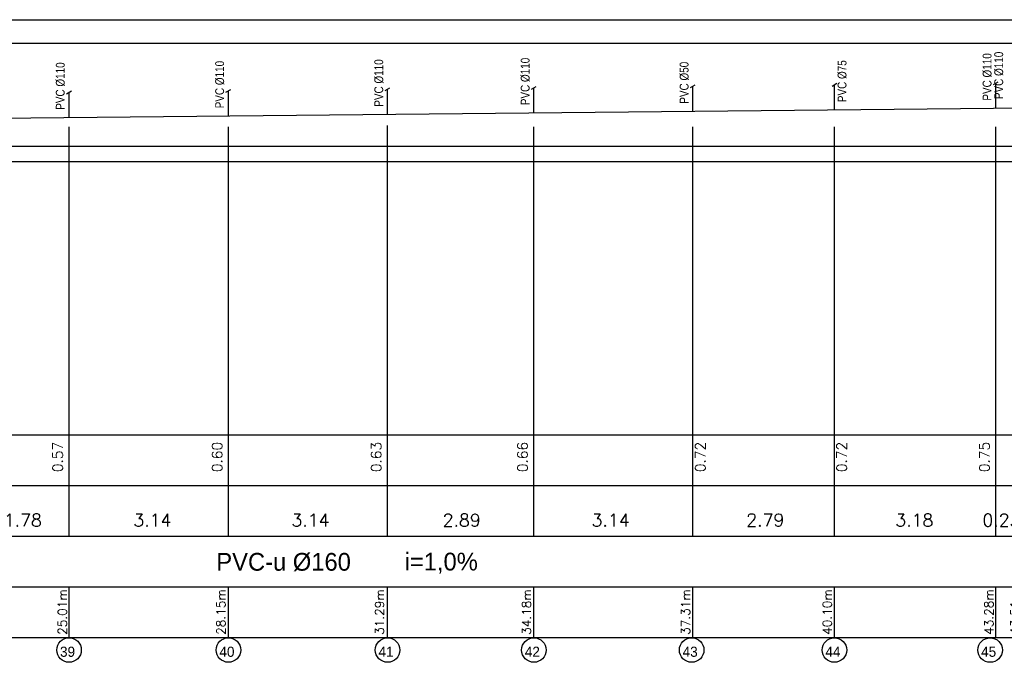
# Model space of a CAD drawing. Extents: x 480599 to 802090, y -87928 to 319597.
# Tile 10 of 50: x 644986 to 664402, y -13382 to -714. Entities that reach past the tile are written whole.
import ezdxf
from ezdxf.enums import TextEntityAlignment as Align

# ---------------------------------------------------------------- set-up
doc = ezdxf.new("R2010")
doc.units = 0
doc.header["$MEASUREMENT"] = 0
doc.layers.get('0').update_dxf_attribs({"color": 252, "linetype": 'CONTINUOUS'})
doc.layers.get('Defpoints').update_dxf_attribs({"color": 252, "linetype": 'CONTINUOUS'})
for name, color, linetype in [('#_inne_budowlane', 252, 'CONTINUOUS'), ('#_inne_legenda', 21, 'CONTINUOUS'), ('#_ks_sanit_podposadzkowa', 32, 'CONTINUOUS'), ('Liczby', 2, 'CONTINUOUS'), ('Linie_tabeli', 7, 'CONTINUOUS')]:
    doc.layers.add(name, color=color, linetype=linetype)
doc.styles.add('JTJ', font='arial.ttf', dxfattribs={"height": 100})
doc.styles.add('JTJ_linie', font='txt')
doc.styles.add('ROMANS', font='romans')
doc.styles.get("Standard").update_dxf_attribs({"font": 'arial.ttf'})
doc.dimstyles.new('2 Bartek', dxfattribs={"dimtxt": 200, "dimasz": 50, "dimexe": 10, "dimexo": 30, "dimgap": 300, "dimtad": 1, "dimlfac": 0.001, "dimrnd": 0.1, "dimzin": 0, "dimdsep": 46, "dimtxsty": 'Standard', "dimblk": 'NONE', "dimcen": 1, "dimse1": 1, "dimse2": 1, "dimsd1": 1, "dimsd2": 1, "dimclrt": 2, "dimadec": 0, "dimazin": 0, "dimtfac": 1, "dimtix": 1, "dimtmove": 2, "dimatfit": 0, "dimfxl": 1, "dimtolj": 1, "dimtzin": 0, "dimarcsym": 0})
doc.dimstyles.new('darek', dxfattribs={"dimtxt": 20, "dimasz": 50, "dimexe": 10, "dimexo": 30, "dimgap": 300, "dimtad": 1, "dimlfac": 0.001, "dimrnd": 0.1, "dimzin": 0, "dimdsep": 46, "dimtxsty": 'Standard', "dimblk": 'NONE', "dimcen": 1, "dimse1": 1, "dimse2": 1, "dimsd1": 1, "dimsd2": 1, "dimclrt": 2, "dimadec": 0, "dimazin": 0, "dimtfac": 1, "dimtix": 1, "dimtmove": 2, "dimatfit": 0, "dimfxl": 10, "dimtolj": 1, "dimtzin": 0, "dimarcsym": 0})

# ---------------------------------------------------------------- blocks, each defined once
blk = doc.blocks.new('*D1523')
at = {"layer": 'Defpoints', "color": 0, "linetype": 'Continuous'}
for p in [(645960, -12500), (620950, -12824), (645960, -12897)]:
    blk.add_point(p, dxfattribs=at)
at = {"color": 2, "linetype": 'Continuous', "insert": (645828, -12391), "char_height": 175, "attachment_point": 5, "rotation": 90, "style": 'ROMANS'}
blk.add_mtext('\\A1;25.01m', dxfattribs=at)
blk = doc.blocks.new('_None')
blk = doc.blocks.new('*D1524')
at = {"layer": 'Defpoints', "color": 0, "linetype": 'Continuous'}
for p in [(644182, -10896), (645960, -10896), (645960, -12896)]:
    blk.add_point(p, dxfattribs=at)
at = {"color": 2, "linetype": 'Continuous', "insert": (645049, -10580), "char_height": 250, "attachment_point": 5, "style": 'ROMANS'}
blk.add_mtext('\\A1;1.78', dxfattribs=at)
blk = doc.blocks.new('*D1525')
at = {"layer": 'Defpoints', "color": 0}
for p in [(645959, -2645), (646109, -2645), (645960, -3217)]:
    blk.add_point(p, dxfattribs=at)
at = {"layer": 'Liczby', "color": 2, "insert": (645736, -9336), "char_height": 200, "attachment_point": 5, "rotation": 90, "style": 'ROMANS'}
blk.add_mtext('\\A1;0.57', dxfattribs=at)
blk = doc.blocks.new('*D1526')
at = {"layer": 'Defpoints', "color": 0, "linetype": 'Continuous'}
for p in [(649103, -12500), (620950, -12897), (649103, -12897)]:
    blk.add_point(p, dxfattribs=at)
at = {"color": 2, "linetype": 'Continuous', "insert": (648955, -12391), "char_height": 175, "attachment_point": 5, "rotation": 90, "style": 'ROMANS'}
blk.add_mtext('\\A1;28.15m', dxfattribs=at)
blk = doc.blocks.new('*D1527')
at = {"layer": 'Defpoints', "color": 0, "linetype": 'Continuous'}
for p in [(645960, -10896), (649103, -10896), (649103, -12896)]:
    blk.add_point(p, dxfattribs=at)
at = {"color": 2, "linetype": 'Continuous', "insert": (647602, -10580), "char_height": 250, "attachment_point": 5, "style": 'ROMANS'}
blk.add_mtext('\\A1;3.14', dxfattribs=at)
blk = doc.blocks.new('*D1528')
at = {"layer": 'Defpoints', "color": 0}
for p in [(649102, -2614), (649252, -2614), (649103, -3217)]:
    blk.add_point(p, dxfattribs=at)
at = {"layer": 'Liczby', "color": 2, "insert": (648879, -9336), "char_height": 200, "attachment_point": 5, "rotation": 90, "style": 'ROMANS'}
blk.add_mtext('\\A1;0.60', dxfattribs=at)
blk = doc.blocks.new('*D1529')
at = {"layer": 'Defpoints', "color": 0, "linetype": 'Continuous'}
for p in [(652241, -12500), (620950, -12897), (652241, -12897)]:
    blk.add_point(p, dxfattribs=at)
at = {"color": 2, "linetype": 'Continuous', "insert": (652082, -12391), "char_height": 175, "attachment_point": 5, "rotation": 90, "style": 'ROMANS'}
blk.add_mtext('\\A1;31.29m', dxfattribs=at)
blk = doc.blocks.new('*D1530')
at = {"layer": 'Defpoints', "color": 0, "linetype": 'Continuous'}
for p in [(649103, -10896), (652241, -10896), (652241, -12896)]:
    blk.add_point(p, dxfattribs=at)
at = {"color": 2, "linetype": 'Continuous', "insert": (650719, -10580), "char_height": 250, "attachment_point": 5, "style": 'ROMANS'}
blk.add_mtext('\\A1;3.14', dxfattribs=at)
blk = doc.blocks.new('*D1531')
at = {"layer": 'Defpoints', "color": 0}
for p in [(652239, -2583), (652390, -2583), (652241, -3217)]:
    blk.add_point(p, dxfattribs=at)
at = {"layer": 'Liczby', "color": 2, "insert": (652017, -9336), "char_height": 200, "attachment_point": 5, "rotation": 90, "style": 'ROMANS'}
blk.add_mtext('\\A1;0.63', dxfattribs=at)
blk = doc.blocks.new('*D1532')
at = {"layer": 'Defpoints', "color": 0, "linetype": 'Continuous'}
for p in [(655126, -12500), (620950, -12824), (655126, -12897)]:
    blk.add_point(p, dxfattribs=at)
at = {"color": 2, "linetype": 'Continuous', "insert": (654981, -12391), "char_height": 175, "attachment_point": 5, "rotation": 90, "style": 'ROMANS'}
blk.add_mtext('\\A1;34.18m', dxfattribs=at)
blk = doc.blocks.new('*D1533')
at = {"layer": 'Defpoints', "color": 0, "linetype": 'Continuous'}
for p in [(652241, -10896), (655126, -10896), (655126, -12896)]:
    blk.add_point(p, dxfattribs=at)
at = {"color": 2, "linetype": 'Continuous', "insert": (653702, -10580), "char_height": 250, "attachment_point": 5, "style": 'ROMANS'}
blk.add_mtext('\\A1;2.89', dxfattribs=at)
blk = doc.blocks.new('*D1534')
at = {"layer": 'Defpoints', "color": 0}
for p in [(655126, -2554), (655275, -2554), (655126, -3217)]:
    blk.add_point(p, dxfattribs=at)
at = {"layer": 'Liczby', "color": 2, "insert": (654902, -9336), "char_height": 200, "attachment_point": 5, "rotation": 90, "style": 'ROMANS'}
blk.add_mtext('\\A1;0.66', dxfattribs=at)
blk = doc.blocks.new('*D1535')
at = {"layer": 'Defpoints', "color": 0, "linetype": 'Continuous'}
for p in [(658263, -12500), (620950, -12897), (658263, -12897)]:
    blk.add_point(p, dxfattribs=at)
at = {"color": 2, "linetype": 'Continuous', "insert": (658117, -12391), "char_height": 175, "attachment_point": 5, "rotation": 90, "style": 'ROMANS'}
blk.add_mtext('\\A1;37.31m', dxfattribs=at)
blk = doc.blocks.new('*D1536')
at = {"layer": 'Defpoints', "color": 0, "linetype": 'Continuous'}
for p in [(655126, -10896), (658263, -10896), (658263, -12896)]:
    blk.add_point(p, dxfattribs=at)
at = {"color": 2, "linetype": 'Continuous', "insert": (656639, -10580), "char_height": 250, "attachment_point": 5, "style": 'ROMANS'}
blk.add_mtext('\\A1;3.14', dxfattribs=at)
blk = doc.blocks.new('*D1537')
at = {"layer": 'Defpoints', "color": 0, "linetype": 'Continuous'}
for p in [(661052, -12500), (620950, -12824), (661052, -12897)]:
    blk.add_point(p, dxfattribs=at)
at = {"color": 2, "linetype": 'Continuous', "insert": (660911, -12391), "char_height": 175, "attachment_point": 5, "rotation": 90, "style": 'ROMANS'}
blk.add_mtext('\\A1;40.10m', dxfattribs=at)
blk = doc.blocks.new('*D1538')
at = {"layer": 'Defpoints', "color": 0, "linetype": 'Continuous'}
for p in [(658263, -10896), (661052, -10896), (661052, -12896)]:
    blk.add_point(p, dxfattribs=at)
at = {"color": 2, "linetype": 'Continuous', "insert": (659689, -10578), "char_height": 250, "attachment_point": 5, "style": 'ROMANS'}
blk.add_mtext('\\A1;2.79', dxfattribs=at)
blk = doc.blocks.new('*D1539')
at = {"layer": 'Defpoints', "color": 0}
for p in [(661051, -2495), (661201, -2495), (661052, -3217)]:
    blk.add_point(p, dxfattribs=at)
at = {"layer": 'Liczby', "color": 2, "insert": (661195, -9336), "char_height": 200, "attachment_point": 5, "rotation": 90, "style": 'ROMANS'}
blk.add_mtext('\\A1;0.72', dxfattribs=at)
blk = doc.blocks.new('*D1540')
at = {"layer": 'Defpoints', "color": 0, "linetype": 'Continuous'}
for p in [(664234, -12500), (620950, -12824), (664234, -12897)]:
    blk.add_point(p, dxfattribs=at)
at = {"color": 2, "linetype": 'Continuous', "insert": (664099, -12391), "char_height": 175, "attachment_point": 5, "rotation": 90, "style": 'ROMANS'}
blk.add_mtext('\\A1;43.28m', dxfattribs=at)
blk = doc.blocks.new('*D1541')
at = {"layer": 'Defpoints', "color": 0, "linetype": 'Continuous'}
for p in [(661052, -10896), (664234, -10896), (664234, -12896)]:
    blk.add_point(p, dxfattribs=at)
at = {"color": 2, "linetype": 'Continuous', "insert": (662628, -10580), "char_height": 250, "attachment_point": 5, "style": 'ROMANS'}
blk.add_mtext('\\A1;3.18', dxfattribs=at)
blk = doc.blocks.new('*D1542')
at = {"layer": 'Defpoints', "color": 0}
for p in [(664235, -2463), (664383, -2463), (664234, -3217)]:
    blk.add_point(p, dxfattribs=at)
at = {"layer": 'Liczby', "color": 2, "insert": (664011, -9336), "char_height": 200, "attachment_point": 5, "rotation": 90, "style": 'ROMANS'}
blk.add_mtext('\\A1;0.75', dxfattribs=at)
blk = doc.blocks.new('*D1543')
at = {"layer": 'Defpoints', "color": 0, "linetype": 'Continuous'}
for p in [(664464, -12500), (620950, -12824), (664464, -12897)]:
    blk.add_point(p, dxfattribs=at)
at = {"color": 2, "linetype": 'Continuous', "insert": (664609, -12391), "char_height": 175, "attachment_point": 5, "rotation": 90, "style": 'ROMANS'}
blk.add_mtext('\\A1;43.51m', dxfattribs=at)
blk = doc.blocks.new('*D1544')
at = {"layer": 'Defpoints', "color": 0, "linetype": 'Continuous'}
for p in [(664234, -10896), (664464, -10896), (664464, -12896)]:
    blk.add_point(p, dxfattribs=at)
at = {"color": 2, "linetype": 'Continuous', "insert": (664346, -10580), "char_height": 250, "attachment_point": 5, "style": 'ROMANS'}
blk.add_mtext('\\A1;0.23', dxfattribs=at)
blk = doc.blocks.new('*D1546')
at = {"layer": 'Defpoints', "color": 0, "linetype": 'Continuous'}
for p in [(667162, -12500), (620950, -12824), (667162, -12897)]:
    blk.add_point(p, dxfattribs=at)
at = {"color": 2, "linetype": 'Continuous', "insert": (667012, -12391), "char_height": 175, "attachment_point": 5, "rotation": 90, "style": 'ROMANS'}
blk.add_mtext('\\A1;46.21m', dxfattribs=at)
blk = doc.blocks.new('*D1549')
at = {"layer": 'Defpoints', "color": 0, "linetype": 'Continuous'}
for p in [(673048, -12500), (620950, -12824), (673048, -12897)]:
    blk.add_point(p, dxfattribs=at)
at = {"color": 2, "linetype": 'Continuous', "insert": (672910, -12391), "char_height": 175, "attachment_point": 5, "rotation": 90, "style": 'ROMANS'}
blk.add_mtext('\\A1;52.10m', dxfattribs=at)
blk = doc.blocks.new('*D1552')
at = {"layer": 'Defpoints', "color": 0, "linetype": 'Continuous'}
for p in [(687104, -12580), (620950, -12897), (687104, -12897)]:
    blk.add_point(p, dxfattribs=at)
at = {"color": 2, "linetype": 'Continuous', "insert": (686955, -12391), "char_height": 175, "attachment_point": 5, "rotation": 90, "style": 'ROMANS'}
blk.add_mtext('\\A1;66.15m', dxfattribs=at)
blk = doc.blocks.new('*D1485')
at = {"layer": 'Defpoints', "color": 0, "linetype": 'Continuous'}
for p in [(620950, -12396), (674685, -12500), (674685, -12896)]:
    blk.add_point(p, dxfattribs=at)
at = {"color": 2, "linetype": 'Continuous', "insert": (674529, -12389), "char_height": 175, "attachment_point": 5, "rotation": 90, "style": 'ROMANS'}
blk.add_mtext('\\A1;53.74m', dxfattribs=at)
blk = doc.blocks.new('*D1488')
at = {"layer": 'Defpoints', "color": 0, "linetype": 'Continuous'}
for p in [(620950, -12396), (676112, -12500), (676112, -12896)]:
    blk.add_point(p, dxfattribs=at)
at = {"color": 2, "linetype": 'Continuous', "insert": (675955, -12389), "char_height": 175, "attachment_point": 5, "rotation": 90, "style": 'ROMANS'}
blk.add_mtext('\\A1;55.16m', dxfattribs=at)
blk = doc.blocks.new('*D1491')
at = {"layer": 'Defpoints', "color": 0, "linetype": 'Continuous'}
for p in [(683040, -12500), (620950, -12896), (683040, -12896)]:
    blk.add_point(p, dxfattribs=at)
at = {"color": 2, "linetype": 'Continuous', "insert": (682878, -12389), "char_height": 175, "attachment_point": 5, "rotation": 90, "style": 'ROMANS'}
blk.add_mtext('\\A1;62.09m', dxfattribs=at)
blk = doc.blocks.new('*D1494')
at = {"layer": 'Defpoints', "color": 0, "linetype": 'Continuous'}
for p in [(684633, -12500), (620950, -12897), (684633, -12895)]:
    blk.add_point(p, dxfattribs=at)
at = {"color": 2, "linetype": 'Continuous', "insert": (684496, -12389), "char_height": 175, "attachment_point": 5, "rotation": 90, "style": 'ROMANS'}
blk.add_mtext('\\A1;63.68m', dxfattribs=at)
blk = doc.blocks.new('*D1554')
at = {"layer": 'Defpoints', "color": 0, "linetype": 'Continuous'}
for p in [(687593, -12580), (620950, -12896), (687593, -12896)]:
    blk.add_point(p, dxfattribs=at)
at = {"color": 2, "linetype": 'Continuous', "insert": (687462, -12389), "char_height": 175, "attachment_point": 5, "rotation": 90, "style": 'ROMANS'}
blk.add_mtext('\\A1;66.64m', dxfattribs=at)
blk = doc.blocks.new('*D1557')
at = {"layer": 'Defpoints', "color": 0, "linetype": 'Continuous'}
for p in [(688038, -12580), (620950, -12896), (688038, -12896)]:
    blk.add_point(p, dxfattribs=at)
at = {"color": 2, "linetype": 'Continuous', "insert": (687906, -12389), "char_height": 175, "attachment_point": 5, "rotation": 90, "style": 'ROMANS'}
blk.add_mtext('\\A1;67.09m', dxfattribs=at)
blk = doc.blocks.new('*D1560')
at = {"layer": 'Defpoints', "color": 0, "linetype": 'Continuous'}
for p in [(690406, -12580), (620950, -12896), (690406, -12896)]:
    blk.add_point(p, dxfattribs=at)
at = {"color": 2, "linetype": 'Continuous', "insert": (690279, -12389), "char_height": 175, "attachment_point": 5, "rotation": 90, "style": 'ROMANS'}
blk.add_mtext('\\A1;69.46m', dxfattribs=at)
blk = doc.blocks.new('*D1563')
at = {"layer": 'Defpoints', "color": 0, "linetype": 'Continuous'}
for p in [(690929, -12580), (620950, -12896), (690929, -12896)]:
    blk.add_point(p, dxfattribs=at)
at = {"color": 2, "linetype": 'Continuous', "insert": (690779, -12389), "char_height": 175, "attachment_point": 5, "rotation": 90, "style": 'ROMANS'}
blk.add_mtext('\\A1;69.98m', dxfattribs=at)
blk = doc.blocks.new('*D1566')
at = {"layer": 'Defpoints', "color": 0, "linetype": 'Continuous'}
for p in [(692045, -12580), (620950, -12896), (692045, -12896)]:
    blk.add_point(p, dxfattribs=at)
at = {"color": 2, "linetype": 'Continuous', "insert": (691886, -12389), "char_height": 175, "attachment_point": 5, "rotation": 90, "style": 'ROMANS'}
blk.add_mtext('\\A1;71.09m', dxfattribs=at)
blk = doc.blocks.new('*D1569')
at = {"layer": 'Defpoints', "color": 0, "linetype": 'Continuous'}
for p in [(693489, -12580), (620950, -12896), (693489, -12896)]:
    blk.add_point(p, dxfattribs=at)
at = {"color": 2, "linetype": 'Continuous', "insert": (693351, -12389), "char_height": 175, "attachment_point": 5, "rotation": 90, "style": 'ROMANS'}
blk.add_mtext('\\A1;72.54m', dxfattribs=at)
blk = doc.blocks.new('*D1572')
at = {"layer": 'Defpoints', "color": 0, "linetype": 'Continuous'}
for p in [(695366, -12580), (620950, -12896), (695366, -12896)]:
    blk.add_point(p, dxfattribs=at)
at = {"color": 2, "linetype": 'Continuous', "insert": (695223, -12389), "char_height": 175, "attachment_point": 5, "rotation": 90, "style": 'ROMANS'}
blk.add_mtext('\\A1;74.42m', dxfattribs=at)
blk = doc.blocks.new('*D1575')
at = {"layer": 'Defpoints', "color": 0, "linetype": 'Continuous'}
for p in [(696566, -12580), (620950, -12896), (696566, -12896)]:
    blk.add_point(p, dxfattribs=at)
at = {"color": 2, "linetype": 'Continuous', "insert": (696416, -12389), "char_height": 175, "attachment_point": 5, "rotation": 90, "style": 'ROMANS'}
blk.add_mtext('\\A1;75.62m', dxfattribs=at)
blk = doc.blocks.new('*D1578')
at = {"layer": 'Defpoints', "color": 0, "linetype": 'Continuous'}
for p in [(699332, -12580), (620950, -12896), (699332, -12896)]:
    blk.add_point(p, dxfattribs=at)
at = {"color": 2, "linetype": 'Continuous', "insert": (699174, -12389), "char_height": 175, "attachment_point": 5, "rotation": 90, "style": 'ROMANS'}
blk.add_mtext('\\A1;78.38m', dxfattribs=at)
blk = doc.blocks.new('*D1581')
at = {"layer": 'Defpoints', "color": 0, "linetype": 'Continuous'}
for p in [(699661, -12580), (620950, -12896), (699661, -12896)]:
    blk.add_point(p, dxfattribs=at)
at = {"color": 2, "linetype": 'Continuous', "insert": (699544, -12389), "char_height": 175, "attachment_point": 5, "rotation": 90, "style": 'ROMANS'}
blk.add_mtext('\\A1;78.71m', dxfattribs=at)
blk = doc.blocks.new('*D1584')
at = {"layer": 'Defpoints', "color": 0, "linetype": 'Continuous'}
for p in [(700870, -12580), (620950, -12896), (700870, -12896)]:
    blk.add_point(p, dxfattribs=at)
at = {"color": 2, "linetype": 'Continuous', "insert": (700747, -12389), "char_height": 175, "attachment_point": 5, "rotation": 90, "style": 'ROMANS'}
blk.add_mtext('\\A1;79.92m', dxfattribs=at)
blk = doc.blocks.new('*D1587')
at = {"layer": 'Defpoints', "color": 0, "linetype": 'Continuous'}
for p in [(702738, -12580), (620950, -12896), (702738, -12896)]:
    blk.add_point(p, dxfattribs=at)
at = {"color": 2, "linetype": 'Continuous', "insert": (702559, -12389), "char_height": 175, "attachment_point": 5, "rotation": 90, "style": 'ROMANS'}
blk.add_mtext('\\A1;81.79m', dxfattribs=at)
blk = doc.blocks.new('*D1590')
at = {"layer": 'Defpoints', "color": 0, "linetype": 'Continuous'}
for p in [(708931, -12580), (620950, -12895), (708931, -12895)]:
    blk.add_point(p, dxfattribs=at)
at = {"color": 2, "linetype": 'Continuous', "insert": (708795, -12389), "char_height": 175, "attachment_point": 5, "rotation": 90, "style": 'ROMANS'}
blk.add_mtext('\\A1;87.98m', dxfattribs=at)
blk = doc.blocks.new('*D1594')
at = {"layer": 'Defpoints', "color": 0, "linetype": 'Continuous'}
for p in [(715342, -12580), (620950, -12897), (715342, -12897)]:
    blk.add_point(p, dxfattribs=at)
at = {"color": 2, "linetype": 'Continuous', "insert": (715196, -12391), "char_height": 175, "attachment_point": 5, "rotation": 90, "style": 'ROMANS'}
blk.add_mtext('\\A1;94.39m', dxfattribs=at)
blk = doc.blocks.new('*D1612')
at = {"layer": 'Defpoints', "color": 0}
for p in [(658263, -2495), (658413, -2495), (658264, -3217)]:
    blk.add_point(p, dxfattribs=at)
at = {"layer": 'Liczby', "color": 2, "insert": (658407, -9336), "char_height": 200, "attachment_point": 5, "rotation": 90, "style": 'ROMANS'}
blk.add_mtext('\\A1;0.72', dxfattribs=at)

msp = doc.modelspace()

# ---------------------------------------------------------------- linework, layer by layer
at = {"layer": '#_inne_budowlane', "flags": 128}
for points in [[(719178.094, -3517.393), (540863.303, -3517.393), (540863.303, -713.934), (719178.094, -713.934)], [(719178.094, -1184.515), (541513.303, -1184.515)], [(719178.094, -3217.022), (541513.303, -3217.022)]]:
    msp.add_lwpolyline(points, dxfattribs=at)
at = {"layer": '#_inne_legenda', "flags": 128}
for points in [[(664187.183, -1992.266), (664281.466, -1937.832)], [(645911.491, -2172.297), (646005.774, -2117.862)], [(649054.304, -2143.268), (649148.587, -2088.834)], [(652191.579, -2112.203), (652285.862, -2057.769)], [(655078.73, -2082.127), (655173.013, -2027.693)], [(658213.689, -2052.292), (658307.972, -1997.858)], [(661004.852, -2022.291), (661099.135, -1967.856)]]:
    msp.add_lwpolyline(points, dxfattribs=at)
at = {"layer": '#_ks_sanit_podposadzkowa'}
msp.add_line((715342.526, -1954.979), (620949.983, -2893.75), dxfattribs=at)
at = {"layer": '#_ks_sanit_podposadzkowa', "flags": 128}
for points in [[(649103.571, -2613.751), (649101.584, -2115.971)], [(652238.859, -2582.569), (652238.859, -2084.906)], [(655126.01, -2553.856), (655126.01, -2054.83)], [(658259.77, -2522.689), (658260.969, -2024.995)], [(661051.322, -2494.926), (661052.132, -1994.993)], [(664234.463, -2463.268), (664234.463, -1964.969)], [(645958.771, -2645.027), (645958.771, -2144.999)]]:
    msp.add_lwpolyline(points, dxfattribs=at)
for p, q in [((645959.898, -10895.607), (645960.174, -2825.159)), ((649103.002, -10895.607), (649103.277, -2825.159)), ((652240.587, -10895.607), (652240.863, -2801.265)), ((655125.725, -10895.607), (655126.001, -2825.159)), ((658263.296, -10895.607), (658263.572, -2825.159)), ((661051.845, -10895.607), (661052.121, -2825.159)), ((664234.205, -10895.604), (664234.45, -2825.159)), ((645959.83, -12895.659), (645959.864, -11895.607)), ((649102.933, -12895.659), (649102.967, -11895.607)), ((652240.518, -12895.659), (652240.553, -11895.607)), ((655125.657, -12895.659), (655125.691, -11895.607)), ((658263.227, -12895.659), (658263.262, -11895.607)), ((661051.776, -12895.659), (661051.811, -11895.607)), ((664234.106, -12895.659), (664234.14, -11895.607))]:
    msp.add_line(p, q)
for centre in [(645959.83, -13139.842), (649102.933, -13139.942), (652240.518, -13140.049), (655125.657, -13140.152), (658237.309, -13140.255), (661052.055, -13140.358), (664123.321, -13140.462)]:
    msp.add_circle(centre, 241.906)
at = {"layer": 'Linie_tabeli'}
for p, q in [((530896.645, -8895.604), (723179.34, -8895.604)), ((530896.645, -9895.604), (723179.34, -9895.604)), ((530896.645, -10895.604), (723179.34, -10895.604)), ((530896.645, -11895.604), (723179.34, -11895.604)), ((530896.645, -12895.604), (723179.34, -12895.604))]:
    msp.add_line(p, q, dxfattribs=at)

# ---------------------------------------------------------------- texts
at = {"layer": '#_inne_legenda', "char_height": 175, "width": 2133.88011, "attachment_point": 1, "rotation": 90, "line_spacing_factor": 0.8, "style": 'JTJ'}
for s, insert in [('{\\W0.8;PVC %%C110}', (663974.475, -2309.548)), ('{\\W0.8;PVC %%C110}', (664204.69, -2279.961)), ('{\\W0.8;PVC %%C110}', (645698.784, -2489.578)), ('{\\W0.8;PVC %%C110}', (648841.597, -2460.55)), ('{\\W0.8;PVC %%C110}', (651978.871, -2429.485)), ('{\\W0.8;PVC %%C110}', (654866.023, -2399.409)), ('{\\W0.8;PVC %%C50}', (658000.981, -2369.574)), ('{\\W0.8;PVC %%C75}', (661114.706, -2339.572))]:
    msp.add_mtext(s, dxfattribs=dict(at, insert=insert))
at = {"layer": 'Liczby', "style": 'JTJ_linie'}
for s, p in [('PVC-u %%C160', (648863.551, -11576.414)), ('i=1,0%%%', (652576.478, -11572.073))]:
    msp.add_text(s, height=350, dxfattribs=at).set_placement(p)
for s, p in [('39', (645930.167, -13274.069)), ('40', (649073.271, -13274.069)), ('41', (652210.856, -13274.069)), ('42', (655095.994, -13274.069)), ('43', (658207.647, -13274.069)), ('44', (661022.393, -13274.069)), ('45', (664093.659, -13274.069))]:
    msp.add_text(s, height=200, dxfattribs=at).set_placement(p, align=Align.CENTER)

# ---------------------------------------------------------------- dimensions: what is measured, and where the dimension line sits
at = {"linetype": 'Continuous'}
for base, p1, p2, picture, middle in [((645959.83, -10895.607), (644182.399, -10895.604), (645959.83, -12895.71), '*D1524', (645049.42, -10579.901)), ((649102.933, -10895.607), (645959.83, -10895.607), (649102.933, -12895.71), '*D1527', (647602.093, -10579.901)), ((652240.518, -10895.607), (649103.002, -10895.607), (652240.518, -12895.71), '*D1530', (650718.543, -10579.901)), ((655125.657, -10895.607), (652240.518, -10895.607), (655125.657, -12895.71), '*D1533', (653701.9, -10579.901)), ((658263.227, -10895.607), (655125.657, -10895.607), (658263.227, -12895.71), '*D1536', (656638.516, -10579.901)), ((661051.776, -10895.607), (658263.227, -10895.607), (661051.776, -12895.71), '*D1538', (659688.754, -10578.19)), ((664234.106, -10895.607), (661051.776, -10895.607), (664234.106, -12895.71), '*D1541', (662627.864, -10579.901)), ((664464.31, -10895.607), (664234.106, -10895.607), (664464.31, -12895.71), '*D1544', (664345.59, -10579.901))]:
    dim = msp.add_linear_dim(base=base, p1=p1, p2=p2, dimstyle='2 Bartek', override={"dimtxt": 250, "dimrnd": 0.01, "dimpost": '', "dimtxsty": 'ROMANS'}, dxfattribs=at)
    dim.commit()
    dim.dimension.update_dxf_attribs({"geometry": picture, "text_midpoint": middle, "dimtype": 160})
for base, p1, p2, picture, middle in [((708931.47, -12894.81), (620949.649, -12894.81), (708931.47, -12580.108), '*D1590', (708795.368, -12388.587)), ((684632.572, -12895.166), (620949.649, -12897.069), (684632.572, -12500.312), '*D1494', (684496.214, -12388.943)), ((687592.726, -12895.549), (620949.649, -12895.549), (687592.726, -12580.108), '*D1554', (687461.935, -12389.327)), ((688037.584, -12895.549), (620949.649, -12895.549), (688037.584, -12580.108), '*D1557', (687906.362, -12389.327)), ((690405.906, -12895.549), (620949.649, -12895.549), (690405.906, -12580.108), '*D1560', (690278.707, -12389.327)), ((649102.933, -12897.069), (620949.649, -12897.069), (649102.933, -12500.312), '*D1526', (648955.354, -12390.847)), ((652240.518, -12897.069), (620949.649, -12897.069), (652240.518, -12500.312), '*D1529', (652081.533, -12390.847)), ((658263.227, -12897.069), (620949.649, -12897.069), (658263.227, -12500.312), '*D1535', (658116.741, -12390.847)), ((687103.58, -12897.069), (620949.649, -12897.069), (687103.58, -12580.108), '*D1552', (686954.533, -12390.847)), ((645959.83, -12897.072), (620949.651, -12824.464), (645959.83, -12500.312), '*D1523', (645827.56, -12390.849)), ((655125.657, -12897.072), (620949.651, -12824.464), (655125.657, -12500.312), '*D1532', (654980.973, -12390.849)), ((661051.776, -12897.072), (620949.651, -12824.464), (661051.776, -12500.312), '*D1537', (660910.856, -12390.849)), ((664234.106, -12897.072), (620949.651, -12824.464), (664234.106, -12500.312), '*D1540', (664099.253, -12390.849)), ((664464.31, -12897.072), (620949.651, -12824.464), (664464.31, -12500.312), '*D1543', (664608.727, -12390.849)), ((667161.528, -12897.072), (620949.651, -12824.464), (667161.528, -12500.312), '*D1546', (667012.3, -12390.849)), ((673047.908, -12897.072), (620949.651, -12824.464), (673047.908, -12500.312), '*D1549', (672910.387, -12390.849)), ((690929.345, -12895.549), (620949.983, -12895.549), (690929.345, -12580.108), '*D1563', (690778.95, -12389.327)), ((692044.694, -12895.549), (620949.983, -12895.549), (692044.694, -12580.108), '*D1566', (691886.294, -12389.327)), ((693489.032, -12895.549), (620949.983, -12895.549), (693489.032, -12580.108), '*D1569', (693350.848, -12389.327)), ((695365.552, -12895.549), (620949.983, -12895.549), (695365.552, -12580.108), '*D1572', (695222.617, -12389.327)), ((696565.542, -12895.549), (620949.983, -12895.549), (696565.542, -12580.108), '*D1575', (696415.691, -12389.327)), ((699332.417, -12895.549), (620949.983, -12895.549), (699332.417, -12580.108), '*D1578', (699174.376, -12389.327)), ((699661.234, -12895.549), (620949.983, -12895.549), (699661.234, -12580.108), '*D1581', (699544.034, -12389.327)), ((700869.771, -12895.549), (620949.983, -12895.549), (700869.771, -12580.108), '*D1584', (700747.241, -12389.327)), ((702737.744, -12895.549), (620949.983, -12895.549), (702737.744, -12580.108), '*D1587', (702559.299, -12389.327)), ((674685.319, -12895.552), (620949.983, -12395.63), (674685.319, -12500.312), '*D1485', (674528.629, -12389.329)), ((676111.726, -12895.552), (620949.983, -12395.63), (676111.726, -12500.312), '*D1488', (675955.035, -12389.329)), ((683040.022, -12895.563), (620949.983, -12895.604), (683040.022, -12500.312), '*D1491', (682877.89, -12389.341)), ((715342.258, -12897.069), (620949.983, -12897.069), (715342.258, -12580.108), '*D1594', (715195.893, -12390.847))]:
    dim = msp.add_linear_dim(base=base, p1=p1, p2=p2, dimstyle='2 Bartek', override={"dimtxt": 175, "dimrnd": 0.01, "dimpost": 'm', "dimtxsty": 'ROMANS'}, dxfattribs=at)
    dim.commit()
    dim.dimension.update_dxf_attribs({"geometry": picture, "text_midpoint": middle, "dimtype": 160, "text_rotation": 90})
at = {"layer": 'Liczby'}
for base, p1, p2, picture, middle in [((658412.62, -2494.926), (658263.557, -3217.022), (658262.773, -2494.926), '*D1612', (658406.919, -9335.64)), ((661201.169, -2494.926), (661052.106, -3217.022), (661051.322, -2494.926), '*D1539', (661195.468, -9335.64)), ((664383.499, -2463.264), (664234.439, -3217.022), (664234.924, -2463.264), '*D1542', (664010.547, -9335.64)), ((646109.222, -2645.027), (645960.16, -3217.022), (645958.765, -2645.027), '*D1525', (645736.271, -9335.64)), ((649252.326, -2613.771), (649103.264, -3217.022), (649101.556, -2613.771), '*D1528', (648879.374, -9335.64)), ((652389.911, -2582.569), (652240.885, -3217.396), (652238.859, -2582.569), '*D1531', (652016.96, -9335.64)), ((655275.049, -2553.856), (655125.988, -3217.022), (655126.01, -2553.856), '*D1534', (654902.098, -9335.64))]:
    dim = msp.add_linear_dim(base=base, p1=p1, p2=p2, angle=90, dimstyle='darek', override={"dimtxt": 200, "dimrnd": 0.01, "dimtxsty": 'ROMANS'}, dxfattribs=at)
    dim.commit()
    dim.dimension.update_dxf_attribs({"geometry": picture, "text_midpoint": middle, "dimtype": 160})

doc.saveas('drawing.dxf')
